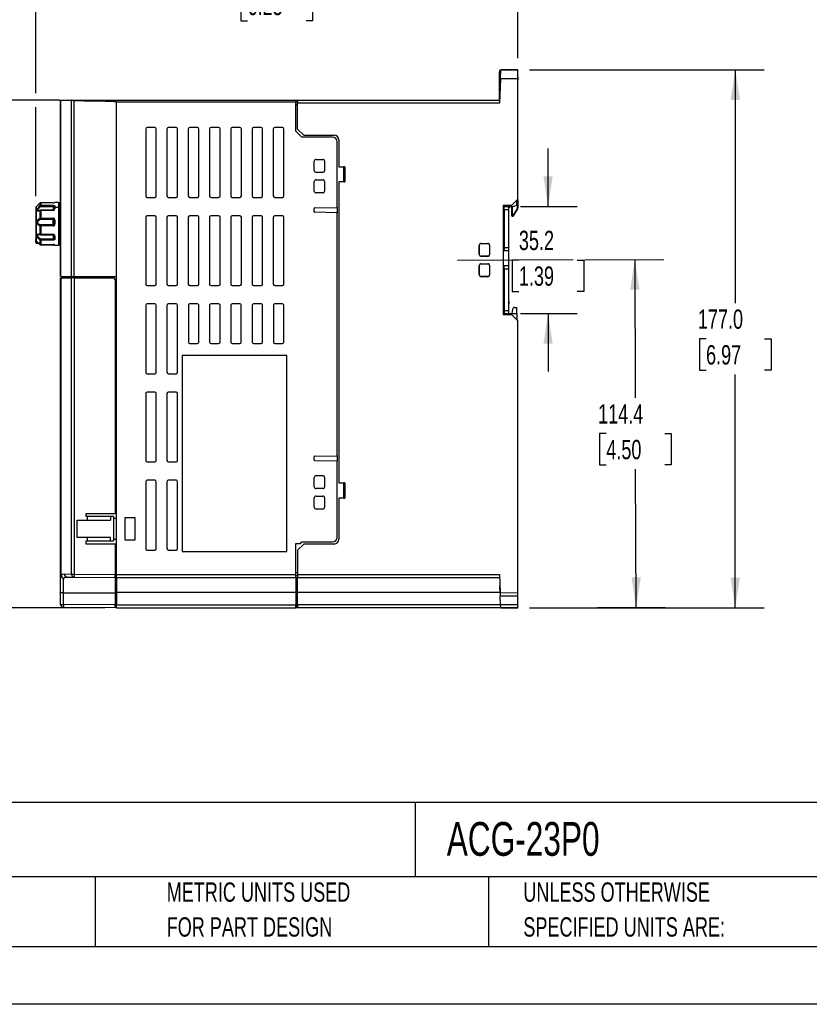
# Model space of a CAD drawing. Header units: millimetres. Extents: x 0 to 838, y 0 to 648.
# Tile 6 of 15: x 337 to 597, y 0 to 324. Entities that reach past the tile are written whole.
import ezdxf

# ---------------------------------------------------------------- set-up
doc = ezdxf.new("R2010")
doc.units = ezdxf.units.MM
doc.header["$LTSCALE"] = 3
doc.linetypes.add('CENTERX2', pattern=[20.32, 12.7, -2.54, 2.54, -2.54])
doc.layers.add('CENTER', color=40, linetype='CENTERX2')
doc.layers.add('DIMENSIONS', color=140, linetype='Continuous', lineweight=25)
doc.layers.add('TEXT', color=140, linetype='Continuous', lineweight=25)
doc.styles.add('SLDTEXTSTYLE0', font='TXT', dxfattribs={"width": 0.7})
doc.dimstyles.new('SLDDIMSTYLE1', dxfattribs={"dimtxt": 6.474023, "dimasz": 9.906, "dimexe": 0, "dimexo": 0.0625, "dimgap": 1.618506, "dimtad": 0, "dimtih": 1, "dimtoh": 1, "dimrnd": 1e-09, "dimzin": 12, "dimdsep": 46, "dimtxsty": 'SLDTEXTSTYLE0', "dimsah": 1, "dimcen": 0.09, "dimadec": 0, "dimazin": 3, "dimtfac": 1, "dimtmove": 0, "dimatfit": 0, "dimfxl": 0, "dimfrac": 2, "dimtolj": 1, "dimtzin": 12, "dimarcsym": 0})
doc.dimstyles.new('SLDDIMSTYLE3', dxfattribs={"dimtxt": 6.474023, "dimasz": 9.906, "dimexe": 0, "dimexo": 0.0625, "dimgap": 1.618506, "dimtad": 0, "dimtih": 1, "dimtoh": 1, "dimrnd": 1e-09, "dimzin": 4, "dimdsep": 46, "dimtxsty": 'SLDTEXTSTYLE0', "dimsah": 1, "dimcen": 0.09, "dimadec": 0, "dimazin": 1, "dimtfac": 1, "dimtofl": 0, "dimtmove": 0, "dimatfit": 3, "dimfxl": 0, "dimfrac": 2, "dimtolj": 1, "dimtzin": 12, "dimarcsym": 0})
doc.dimstyles.new('SLDDIMSTYLE5', dxfattribs={"dimtxt": 6.474023, "dimasz": 9.906, "dimexe": 0, "dimexo": 0.0625, "dimgap": 1.618506, "dimtad": 0, "dimtih": 1, "dimtoh": 1, "dimrnd": 1e-09, "dimzin": 12, "dimdsep": 46, "dimtxsty": 'SLDTEXTSTYLE0', "dimsah": 1, "dimcen": 0.09, "dimadec": 0, "dimazin": 3, "dimtfac": 1, "dimtofl": 0, "dimtmove": 0, "dimatfit": 3, "dimfxl": 0, "dimfrac": 2, "dimtolj": 1, "dimtzin": 12, "dimarcsym": 0})

# ---------------------------------------------------------------- blocks, each defined once
blk = doc.blocks.new('SW_NOTE_0')
at = {"layer": 'TEXT', "color": 0, "linetype": 'CENTERX2', "lineweight": 18, "char_height": 4.87765, "attachment_point": 1, "style": 'SLDTEXTSTYLE0'}
for s, insert in [('IRONHORSE ACG SERIES AC GENERAL PURPOSE DRIVE, ENCLOSED, 230 VAC, 3HP WITH 3-PHASE INPUT, 1-1/2HP WITH 1-PHASE', (0, 6.29)), ('INPUT, SVC OR V/Hz MODE, B FRAME, RS-485, MODBUS, 100KA SCCR. OPTIONAL ETHERNET/IP AND MODBUS TCP CARD AVAILABLE', (0, -3.99))]:
    blk.add_mtext(s, dxfattribs=dict(at, insert=insert))
blk = doc.blocks.new('SW_NOTE_0_2')
at = {"layer": 'TEXT', "color": 0, "linetype": 'CENTERX2', "lineweight": 18, "char_height": 6.35, "attachment_point": 1, "style": 'SLDTEXTSTYLE0'}
for s, insert in [('UNLESS OTHERWISE', (0, 8.19)), ('SPECIFIED UNITS ARE:', (0, -3.28))]:
    blk.add_mtext(s, dxfattribs=dict(at, insert=insert))
blk = doc.blocks.new('SW_NOTE_0_6')
at = {"layer": 'TEXT', "color": 0, "linetype": 'CENTERX2', "lineweight": 18, "char_height": 6.35, "attachment_point": 1, "style": 'SLDTEXTSTYLE0'}
for s, insert in [('METRIC UNITS USED', (0, 8.19)), ('FOR PART DESIGN', (0, -3.28))]:
    blk.add_mtext(s, dxfattribs=dict(at, insert=insert))
blk = doc.blocks.new('_D_12')
at = {"layer": 'DIMENSIONS'}
for p, q in [((350.29, 297.41), (312.36, 297.41)), ((321.88, 297.41), (321.88, 225.64)), ((312.27, 213.9), (310.09, 213.9)), ((310.09, 213.9), (310.09, 203.61)), ((331.5, 213.9), (333.68, 213.9)), ((333.68, 213.9), (333.68, 203.61)), ((310.09, 203.61), (312.27, 203.61)), ((321.88, 130.4), (321.88, 202.16)), ((333.68, 203.61), (331.5, 203.61)), ((365.12, 130.4), (312.36, 130.4))]:
    blk.add_line(p, q, dxfattribs=at)
for points in [[(321.88, 297.41), (320.36, 287.5), (323.41, 287.5)], [(321.88, 130.4), (323.41, 140.31), (320.36, 140.31)]]:
    blk.add_solid(points, dxfattribs=at)
at = {"layer": 'DIMENSIONS', "char_height": 6.35, "attachment_point": 1, "style": 'SLDTEXTSTYLE0'}
for s, insert in [('167.0', (309.57, 223.54)), ('6.58', (312.27, 211.8))]:
    blk.add_mtext(s, dxfattribs=dict(at, insert=insert))
blk = doc.blocks.new('_D_13')
at = {"layer": 'DIMENSIONS'}
for p, q in [((504.84, 307.4), (582.11, 307.4)), ((572.58, 307.4), (572.58, 230.64)), ((562.96, 218.9), (560.79, 218.9)), ((560.79, 218.9), (560.79, 208.61)), ((582.2, 218.9), (584.37, 218.9)), ((584.37, 218.9), (584.37, 208.61)), ((560.79, 208.61), (562.96, 208.61)), ((584.37, 208.61), (582.2, 208.61)), ((572.58, 130.4), (572.58, 207.16)), ((504.84, 130.4), (582.11, 130.4))]:
    blk.add_line(p, q, dxfattribs=at)
for points in [[(572.58, 307.4), (571.06, 297.49), (574.11, 297.49)], [(572.58, 130.4), (574.11, 140.31), (571.06, 140.31)]]:
    blk.add_solid(points, dxfattribs=at)
at = {"layer": 'DIMENSIONS', "char_height": 6.35, "attachment_point": 1, "style": 'SLDTEXTSTYLE0'}
for s, insert in [('177.0', (560.27, 228.54)), ('6.97', (562.96, 216.8))]:
    blk.add_mtext(s, dxfattribs=dict(at, insert=insert))
blk = doc.blocks.new('_D_14')
at = {"layer": 'DIMENSIONS'}
for p, q in [((523.09, 244.85), (549.02, 244.97)), ((539.49, 244.93), (539.69, 199.49)), ((530.13, 187.75), (527.95, 187.75)), ((527.95, 187.75), (527.95, 177.46)), ((549.36, 187.75), (551.54, 187.75)), ((551.54, 187.75), (551.54, 177.46)), ((527.95, 177.46), (530.13, 177.46)), ((539.99, 130.57), (539.8, 176.01)), ((551.54, 177.46), (549.36, 177.46)), ((504.84, 130.42), (549.52, 130.61))]:
    blk.add_line(p, q, dxfattribs=at)
for points in [[(539.49, 244.93), (538.01, 235.01), (541.06, 235.03)], [(539.99, 130.57), (541.48, 140.48), (538.43, 140.47)]]:
    blk.add_solid(points, dxfattribs=at)
at = {"layer": 'DIMENSIONS', "char_height": 6.35, "attachment_point": 1, "style": 'SLDTEXTSTYLE0'}
for s, insert in [('114.4', (527.43, 197.38)), ('4.50', (530.13, 185.64))]:
    blk.add_mtext(s, dxfattribs=dict(at, insert=insert))
blk = doc.blocks.new('_D_15')
at = {"layer": 'DIMENSIONS'}
for p, q in [((510.98, 262.4), (510.98, 281.45)), ((501.84, 262.4), (520.5, 262.4)), ((501.36, 244.8), (499.18, 244.8)), ((499.18, 244.8), (499.18, 234.51)), ((520.59, 244.8), (522.77, 244.8)), ((522.77, 244.8), (522.77, 234.51)), ((499.18, 234.51), (501.36, 234.51)), ((522.77, 234.51), (520.59, 234.51)), ((501.84, 227.2), (520.5, 227.2)), ((510.98, 227.2), (510.98, 208.15))]:
    blk.add_line(p, q, dxfattribs=at)
for points in [[(510.98, 262.4), (512.5, 272.31), (509.45, 272.31)], [(510.98, 227.2), (509.45, 217.29), (512.5, 217.29)]]:
    blk.add_solid(points, dxfattribs=at)
at = {"layer": 'DIMENSIONS', "char_height": 6.35, "attachment_point": 1, "style": 'SLDTEXTSTYLE0'}
for s, insert in [('35.2', (501.36, 254.44)), ('1.39', (501.36, 242.7))]:
    blk.add_mtext(s, dxfattribs=dict(at, insert=insert))
blk = doc.blocks.new('_D_16')
at = {"layer": 'DIMENSIONS'}
for p, q in [((342.33, 299.69), (342.33, 343.35)), ((501.03, 311.21), (501.03, 343.35)), ((342.33, 333.82), (403.29, 333.82)), ((412.06, 333.82), (409.88, 333.82)), ((409.88, 333.82), (409.88, 323.53)), ((431.3, 333.82), (433.47, 333.82)), ((433.47, 333.82), (433.47, 323.53)), ((501.03, 333.82), (440.07, 333.82)), ((409.88, 323.53), (412.06, 323.53)), ((433.47, 323.53), (431.3, 323.53)), ((342.33, 265.8), (342.33, 295.12))]:
    blk.add_line(p, q, dxfattribs=at)
for points in [[(342.33, 333.82), (352.23, 332.3), (352.23, 335.35)], [(501.03, 333.82), (491.12, 335.35), (491.12, 332.3)]]:
    blk.add_solid(points, dxfattribs=at)
at = {"layer": 'DIMENSIONS', "char_height": 6.35, "attachment_point": 1, "style": 'SLDTEXTSTYLE0'}
for s, insert in [('158.7', (409.36, 343.46)), ('6.25', (412.06, 331.72))]:
    blk.add_mtext(s, dxfattribs=dict(at, insert=insert))

msp = doc.modelspace()

# ---------------------------------------------------------------- linework, layer by layer
for p, q in [((495.37, 307.213), (495.027, 307.201)), ((495.027, 306.702), (495.352, 306.713)), ((495.027, 297.4), (495.027, 306.702)), ((495.271, 304.4), (495.376, 307.4)), ((501.027, 307.4), (495.376, 307.4)), ((495.376, 307.4), (500.726, 307.4)), ((500.726, 307.4), (501.027, 307.4)), ((501.027, 304.4), (501.027, 307.4)), ((501.027, 304.991), (501.027, 304.076)), ((495.271, 304.4), (494.992, 296.4)), ((501.027, 304.4), (495.271, 304.4)), ((501.027, 264.8), (501.027, 304.4)), ((350.527, 239.411), (350.527, 297.405)), ((350.623, 239.411), (350.623, 297.405)), ((350.623, 297.405), (354.1, 297.405)), ((354.144, 297.402), (354.1, 297.405)), ((354.1, 297.405), (427.927, 297.405)), ((354.144, 239.411), (354.144, 297.402)), ((354.968, 239.411), (354.968, 297.144)), ((368.927, 239.411), (368.927, 296.77)), ((427.927, 296.77), (368.927, 296.77)), ((427.927, 297.405), (427.927, 296.77)), ((427.927, 297.362), (428.527, 297.362)), ((427.927, 287.2), (427.927, 296.77)), ((428.527, 296.767), (427.927, 296.767)), ((428.527, 295.9), (427.927, 295.9)), ((428.527, 297.4), (428.527, 296.4)), ((428.527, 297.4), (495.027, 297.4)), ((428.527, 287.9), (428.527, 296.4)), ((494.992, 296.4), (428.527, 296.4)), ((381.527, 288.4), (379.027, 288.4)), ((388.527, 288.4), (386.027, 288.4)), ((395.527, 288.4), (393.027, 288.4)), ((402.527, 288.4), (400.027, 288.4)), ((409.527, 288.4), (407.027, 288.4)), ((416.527, 288.4), (414.027, 288.4)), ((423.527, 288.4), (421.027, 288.4)), ((378.527, 287.9), (378.527, 265.9)), ((382.027, 265.9), (382.027, 287.9)), ((385.527, 287.9), (385.527, 265.9)), ((389.027, 265.9), (389.027, 287.9)), ((392.527, 287.9), (392.527, 265.9)), ((396.027, 265.9), (396.027, 287.9)), ((399.527, 287.9), (399.527, 265.9)), ((403.027, 265.9), (403.027, 287.9)), ((406.527, 287.9), (406.527, 265.9)), ((410.027, 265.9), (410.027, 287.9)), ((413.527, 287.9), (413.527, 265.9)), ((417.027, 265.9), (417.027, 287.9)), ((420.527, 287.9), (420.527, 265.9)), ((424.027, 265.9), (424.027, 287.9)), ((429.927, 285.2), (427.927, 287.2)), ((428.527, 287.9), (430.527, 285.9)), ((428.721, 287.7), (428.721, 287.707)), ((428.727, 287.7), (428.721, 287.7)), ((440.027, 285.2), (429.927, 285.2)), ((430.527, 285.9), (440.527, 285.9)), ((441.527, 262.131), (441.527, 283.708)), ((442.127, 284.3), (442.127, 275.5)), ((434.028, 274.2), (434.028, 277.3)), ((434.614, 277.887), (436.814, 277.886)), ((437.4, 277.3), (437.4, 274.2)), ((442.127, 275.5), (444.127, 275.5)), ((442.127, 275.492), (442.127, 275.5)), ((442.127, 275.492), (443.727, 275.492)), ((444.127, 275.5), (443.727, 275.492)), ((443.727, 270.509), (443.727, 275.492)), ((444.127, 275.5), (444.127, 270.5)), ((436.814, 273.615), (434.614, 273.614)), ((434.028, 267.5), (434.028, 270.6)), ((434.614, 271.187), (436.814, 271.186)), ((437.4, 270.6), (437.4, 267.5)), ((442.127, 270.509), (442.127, 270.5)), ((443.727, 270.509), (442.127, 270.509)), ((442.127, 270.5), (442.127, 171.5)), ((444.127, 270.5), (442.127, 270.5)), ((443.727, 270.509), (444.127, 270.5)), ((436.814, 266.915), (434.614, 266.914)), ((342.877, 262.751), (342.473, 262.347)), ((342.473, 262.347), (342.473, 251.054)), ((344.034, 263.667), (344.034, 262.799)), ((348.027, 263.667), (344.034, 263.667)), ((344.034, 262.799), (348.027, 262.799)), ((344.034, 262.799), (344.034, 262.428)), ((344.034, 262.428), (348.027, 262.428)), ((348.062, 263.667), (348.027, 263.669)), ((348.027, 262.799), (348.027, 262.428)), ((348.027, 262.428), (348.027, 261.253)), ((349.827, 263.7), (348.627, 263.7)), ((348.627, 262.455), (348.627, 262.063)), ((349.827, 263.7), (349.827, 262.063)), ((350.327, 263.6), (349.827, 263.6)), ((350.327, 249.8), (350.327, 263.6)), ((379.027, 265.4), (381.527, 265.4)), ((386.027, 265.4), (388.527, 265.4)), ((393.027, 265.4), (395.527, 265.4)), ((400.027, 265.4), (402.527, 265.4)), ((407.027, 265.4), (409.527, 265.4)), ((414.027, 265.4), (416.527, 265.4)), ((421.027, 265.4), (423.527, 265.4)), ((496.327, 262.8), (499.027, 262.8)), ((496.327, 226.8), (496.327, 262.8)), ((496.527, 262.4), (498.027, 262.4)), ((496.527, 261.4), (496.527, 262.4)), ((498.027, 261.4), (498.027, 262.4)), ((499.727, 262.383), (498.027, 262.353)), ((498.485, 262.259), (498.589, 262.363)), ((499.027, 262.8), (501.027, 264.8)), ((499.027, 259.4), (499.027, 262.371)), ((499.227, 259.4), (499.227, 262.374)), ((500.727, 262.9), (499.727, 262.383)), ((500.727, 262.9), (500.727, 264.5)), ((500.827, 263.4), (500.727, 263.4)), ((500.727, 263.2), (500.827, 263.2)), ((500.727, 263), (500.827, 263)), ((500.827, 264.6), (500.827, 263.4)), ((500.827, 263.4), (501.027, 263.4)), ((500.827, 263.2), (500.827, 263.4)), ((500.827, 263.2), (500.827, 263)), ((501.027, 263), (500.827, 263)), ((500.827, 263), (500.827, 261.977)), ((501.027, 264.712), (501.027, 263.4)), ((501.027, 263.4), (501.027, 263)), ((501.027, 263), (501.027, 261.977)), ((342.327, 261.967), (342.327, 260.752)), ((342.327, 260.752), (342.327, 259.901)), ((343.771, 261.198), (343.31, 261.063)), ((348.027, 261.253), (344.034, 261.253)), ((344.034, 261.183), (344.034, 261.252)), ((348.027, 261.183), (344.034, 261.183)), ((344.034, 261.183), (344.034, 261.144)), ((344.034, 261.144), (344.034, 258.583)), ((348.027, 261.144), (344.034, 261.144)), ((348.027, 261.252), (348.027, 261.183)), ((348.027, 261.144), (348.027, 261.183)), ((348.327, 262.208), (348.327, 261.828)), ((348.327, 261.828), (348.327, 261.414)), ((348.349, 261.491), (348.327, 261.414)), ((348.33, 262.3), (348.348, 262.298)), ((349.827, 262.063), (348.627, 262.063)), ((349.827, 262.063), (349.827, 249.7)), ((381.527, 259.4), (379.027, 259.4)), ((388.527, 259.4), (386.027, 259.4)), ((395.527, 259.4), (393.027, 259.4)), ((402.527, 259.4), (400.027, 259.4)), ((409.527, 259.4), (407.027, 259.4)), ((416.527, 259.4), (414.027, 259.4)), ((423.527, 259.4), (421.027, 259.4)), ((434.027, 260.697), (434.027, 261.804)), ((434.223, 262.004), (441.527, 262.131)), ((441.527, 260.37), (434.223, 260.497)), ((441.527, 262.131), (441.527, 260.37)), ((441.527, 180.431), (441.527, 260.37)), ((496.527, 261.4), (498.027, 261.4)), ((496.527, 261.4), (496.527, 248.9)), ((498.027, 248.9), (498.027, 261.4)), ((498.227, 262.2), (498.344, 262.2)), ((499.027, 259.4), (499.227, 259.4)), ((499.414, 259.4), (499.227, 259.4)), ((499.414, 259.2), (499.227, 259.2)), ((500.713, 261.566), (499.414, 259.4)), ((499.414, 259.4), (499.585, 259.298)), ((499.414, 259.2), (499.414, 259.4)), ((499.585, 259.298), (500.884, 261.463)), ((500.884, 261.463), (500.713, 261.566)), ((500.827, 261.977), (501.027, 261.977)), ((344.034, 258.583), (348.027, 258.583)), ((344.034, 258.583), (344.034, 258.227)), ((344.034, 258.227), (348.027, 258.227)), ((344.034, 256.277), (344.034, 256.339)), ((348.027, 256.339), (344.034, 256.339)), ((344.034, 256.277), (344.034, 256.018)), ((348.027, 256.277), (344.034, 256.277)), ((344.034, 256.018), (344.034, 253.264)), ((348.027, 256.018), (344.034, 256.018)), ((348.027, 258.583), (348.027, 258.227)), ((348.027, 256.339), (348.027, 256.277)), ((348.027, 256.018), (348.027, 256.277)), ((348.305, 258.029), (348.348, 257.914)), ((348.347, 256.669), (348.305, 256.536)), ((348.327, 257.898), (348.327, 256.666)), ((350.327, 257.555), (350.527, 257.556)), ((350.327, 257.12), (350.527, 257.12)), ((378.527, 258.9), (378.527, 236.9)), ((382.027, 236.9), (382.027, 258.9)), ((385.527, 258.9), (385.527, 236.9)), ((389.027, 236.9), (389.027, 258.9)), ((392.527, 258.9), (392.527, 236.9)), ((396.027, 236.9), (396.027, 258.9)), ((399.527, 258.9), (399.527, 236.9)), ((403.027, 236.9), (403.027, 258.9)), ((406.527, 258.9), (406.527, 236.9)), ((410.027, 236.9), (410.027, 258.9)), ((413.527, 258.9), (413.527, 236.9)), ((417.027, 236.9), (417.027, 258.9)), ((420.527, 258.9), (420.527, 236.9)), ((424.027, 236.9), (424.027, 258.9)), ((343.509, 253.201), (343.777, 253.156)), ((343.518, 253.167), (343.631, 253.161)), ((344.034, 253.264), (348.027, 253.264)), ((344.034, 253.264), (344.034, 253.112)), ((344.034, 253.111), (348.027, 253.111)), ((348.027, 253.264), (348.027, 253.121)), ((348.326, 252.915), (348.343, 252.915)), ((348.327, 252.886), (348.327, 252.897)), ((348.349, 252.823), (348.327, 252.886)), ((348.327, 252.886), (348.327, 251.939)), ((348.627, 252.715), (348.627, 252.201)), ((350.525, 254.558), (350.327, 254.557)), ((350.327, 253.846), (350.525, 253.848)), ((350.527, 253.146), (350.327, 253.144)), ((350.527, 252.968), (350.327, 252.966)), ((350.327, 252.902), (350.527, 252.9)), ((350.525, 253.848), (350.525, 254.558)), ((342.327, 250.936), (342.327, 251.589)), ((342.327, 250.678), (342.327, 250.936)), ((342.473, 251.054), (342.878, 250.65)), ((342.627, 250.9), (342.627, 250.752)), ((342.776, 250.752), (342.627, 250.752)), ((342.627, 250.752), (342.627, 250.338)), ((342.627, 250.338), (343.202, 250.338)), ((348.027, 251.68), (344.034, 251.68)), ((344.034, 251.68), (344.034, 251.292)), ((344.034, 251.292), (344.034, 249.958)), ((348.027, 251.292), (344.034, 251.292)), ((344.034, 249.962), (344.034, 249.746)), ((344.034, 249.958), (348.027, 249.958)), ((344.034, 249.958), (344.034, 249.947)), ((344.034, 249.947), (348.027, 249.947)), ((344.034, 249.746), (344.034, 249.734)), ((348.027, 249.734), (344.034, 249.734)), ((348.027, 251.292), (348.027, 251.68)), ((348.027, 249.734), (348.027, 249.962)), ((348.027, 249.958), (348.027, 249.947)), ((348.348, 251.863), (348.306, 251.831)), ((348.627, 249.7), (349.827, 249.7)), ((349.827, 249.8), (350.327, 249.8)), ((488.324, 246.601), (488.324, 249.7)), ((488.364, 249.7), (488.324, 249.7)), ((488.364, 246.601), (488.364, 249.7)), ((488.914, 250.29), (491.113, 250.29)), ((488.919, 250.255), (488.914, 250.29)), ((488.919, 250.255), (491.119, 250.255)), ((491.113, 250.29), (491.119, 250.255)), ((491.673, 249.7), (491.702, 249.7)), ((491.673, 249.7), (491.673, 246.601)), ((491.702, 249.7), (491.702, 246.601)), ((488.364, 246.601), (488.324, 246.601)), ((491.702, 246.601), (491.673, 246.601)), ((496.527, 247.9), (496.327, 247.9)), ((496.527, 248.9), (498.027, 248.9)), ((496.527, 248.9), (496.527, 247.9)), ((496.527, 247.9), (498.027, 247.9)), ((498.027, 247.9), (498.027, 248.9)), ((498.027, 242.9), (498.027, 247.9)), ((488.324, 239.901), (488.324, 243)), ((488.324, 243), (488.364, 243)), ((488.364, 239.901), (488.364, 243)), ((488.914, 246.011), (488.919, 246.046)), ((491.113, 246.011), (488.914, 246.011)), ((488.914, 243.59), (491.113, 243.59)), ((488.919, 243.555), (488.914, 243.59)), ((491.119, 246.046), (488.919, 246.046)), ((488.919, 243.555), (491.119, 243.555)), ((491.119, 246.046), (491.113, 246.011)), ((491.113, 243.59), (491.119, 243.555)), ((491.673, 243), (491.702, 243)), ((491.673, 243), (491.673, 239.901)), ((491.702, 243), (491.702, 239.901)), ((496.327, 242.9), (496.527, 242.9)), ((496.527, 241.9), (496.527, 242.9)), ((498.027, 242.9), (496.527, 242.9)), ((498.027, 241.9), (498.027, 242.9)), ((488.364, 239.901), (488.324, 239.901)), ((491.702, 239.901), (491.673, 239.901)), ((496.527, 241.9), (498.027, 241.9)), ((496.527, 241.9), (496.527, 228.2)), ((498.027, 228.2), (498.027, 241.9)), ((350.527, 141.136), (350.527, 238.9)), ((350.623, 239.411), (354.144, 239.411)), ((350.623, 238.9), (350.623, 141.136)), ((350.623, 238.9), (354.144, 238.9)), ((351.027, 239.39), (351.027, 238.9)), ((351.027, 239.39), (351.075, 239.39)), ((351.075, 239.39), (353.027, 239.393)), ((351.075, 238.9), (351.075, 239.39)), ((353.027, 239.411), (353.027, 238.9)), ((353.508, 239.394), (354.642, 239.396)), ((353.508, 239.394), (353.508, 238.9)), ((354.144, 239.411), (354.968, 239.411)), ((354.144, 141.522), (354.144, 238.9)), ((354.968, 238.9), (354.144, 238.9)), ((354.642, 239.396), (355.058, 239.397)), ((354.642, 239.396), (354.642, 238.9)), ((354.968, 239.411), (368.927, 239.411)), ((354.968, 238.9), (354.968, 141.522)), ((354.968, 238.9), (367.927, 238.9)), ((355.058, 239.397), (357.227, 239.4)), ((355.058, 238.9), (355.058, 239.397)), ((357.227, 239.4), (368.927, 239.298)), ((368.427, 238.4), (368.427, 161.4)), ((368.927, 141.4), (368.927, 239.411)), ((488.914, 239.311), (488.919, 239.346)), ((491.113, 239.311), (488.914, 239.311)), ((491.119, 239.346), (488.919, 239.346)), ((491.119, 239.346), (491.113, 239.311)), ((379.027, 236.4), (381.527, 236.4)), ((386.027, 236.4), (388.527, 236.4)), ((393.027, 236.4), (395.527, 236.4)), ((400.027, 236.4), (402.527, 236.4)), ((407.027, 236.4), (409.527, 236.4)), ((414.027, 236.4), (416.527, 236.4)), ((421.027, 236.4), (423.527, 236.4)), ((350.527, 230.01), (350.527, 230.867)), ((381.527, 230.4), (379.027, 230.4)), ((388.527, 230.4), (386.027, 230.4)), ((392.562, 230.084), (392.562, 217.717)), ((395.527, 230.4), (393.027, 230.4)), ((395.992, 217.717), (395.992, 230.084)), ((399.562, 230.084), (399.562, 217.717)), ((402.527, 230.4), (400.027, 230.4)), ((402.992, 217.717), (402.992, 230.084)), ((406.562, 230.084), (406.562, 217.717)), ((409.527, 230.4), (407.027, 230.4)), ((409.992, 217.717), (409.992, 230.084)), ((413.562, 230.084), (413.562, 217.717)), ((416.527, 230.4), (414.027, 230.4)), ((416.992, 217.717), (416.992, 230.084)), ((420.562, 230.084), (420.562, 217.717)), ((423.527, 230.4), (421.027, 230.4)), ((423.992, 217.717), (423.992, 230.084)), ((378.527, 229.9), (378.527, 207.9)), ((382.027, 207.9), (382.027, 229.9)), ((385.527, 229.9), (385.527, 207.9)), ((389.027, 207.9), (389.027, 229.9)), ((499.027, 226.8), (496.327, 226.8)), ((496.527, 228.2), (498.027, 228.2)), ((496.527, 228.2), (496.527, 227.2)), ((496.527, 227.2), (498.027, 227.2)), ((498.027, 227.2), (498.027, 228.2)), ((498.027, 227.2), (498.027, 227.124)), ((500.727, 227.1), (498.027, 227.124)), ((499.225, 228.519), (499.027, 227.2)), ((499.027, 227.115), (499.027, 227.2)), ((501.027, 224.8), (499.027, 226.8)), ((500.016, 229.2), (500.727, 229.2)), ((500.727, 227.1), (500.727, 229.2)), ((500.727, 227.1), (500.727, 225.1)), ((501.027, 135.4), (501.027, 224.8)), ((393.027, 217.4), (395.527, 217.4)), ((400.027, 217.4), (402.527, 217.4)), ((407.027, 217.4), (409.527, 217.4)), ((414.027, 217.4), (416.527, 217.4)), ((421.027, 217.4), (423.527, 217.4)), ((390.527, 213.4), (390.527, 148.9)), ((425.027, 213.4), (390.527, 213.4)), ((425.027, 148.9), (425.027, 213.4)), ((379.027, 207.4), (381.527, 207.4)), ((386.027, 207.4), (388.527, 207.4)), ((378.527, 200.9), (378.527, 178.9)), ((381.527, 201.4), (379.027, 201.4)), ((382.027, 178.9), (382.027, 200.9)), ((385.527, 200.9), (385.527, 178.9)), ((388.527, 201.4), (386.027, 201.4)), ((389.027, 178.9), (389.027, 200.9)), ((379.027, 178.4), (381.527, 178.4)), ((386.027, 178.4), (388.527, 178.4)), ((434.027, 178.997), (434.027, 180.104)), ((434.223, 180.304), (441.527, 180.431)), ((441.527, 178.67), (434.223, 178.797)), ((441.527, 180.431), (441.527, 178.67)), ((441.527, 153.593), (441.527, 178.67)), ((378.527, 171.9), (378.527, 149.9)), ((381.527, 172.4), (379.027, 172.4)), ((382.027, 149.9), (382.027, 171.9)), ((385.527, 171.9), (385.527, 149.9)), ((388.527, 172.4), (386.027, 172.4)), ((389.027, 149.9), (389.027, 171.9)), ((434.028, 170.2), (434.028, 173.3)), ((434.614, 173.887), (436.814, 173.886)), ((437.4, 173.3), (437.4, 170.2)), ((436.814, 169.615), (434.614, 169.614)), ((442.127, 171.5), (444.127, 171.5)), ((442.127, 171.492), (442.127, 171.5)), ((442.127, 171.492), (443.727, 171.492)), ((444.127, 171.5), (443.727, 171.492)), ((443.727, 166.509), (443.727, 171.492)), ((444.127, 171.5), (444.127, 166.5)), ((434.028, 163.5), (434.028, 166.6)), ((434.614, 167.187), (436.814, 167.186)), ((437.4, 166.6), (437.4, 163.5)), ((442.127, 166.509), (442.127, 166.5)), ((443.727, 166.509), (442.127, 166.509)), ((442.127, 166.5), (442.127, 153)), ((444.127, 166.5), (442.127, 166.5)), ((443.727, 166.509), (444.127, 166.5)), ((436.814, 162.915), (434.614, 162.914)), ((355.927, 159.2), (359.371, 159.2)), ((355.927, 153.6), (355.927, 159.2)), ((358.927, 161.4), (368.427, 161.4)), ((358.927, 160.4), (358.927, 161.4)), ((359.371, 160.4), (358.927, 160.4)), ((359.371, 159.2), (359.371, 160.4)), ((366.927, 160.4), (359.371, 160.4)), ((359.371, 159.2), (366.927, 159.2)), ((366.927, 160.4), (366.927, 159.2)), ((367.927, 160.4), (366.927, 160.4)), ((367.927, 160.4), (367.927, 152.4)), ((367.927, 159.918), (368.927, 159.909)), ((368.927, 161.4), (368.427, 161.4)), ((371.727, 160.1), (374.927, 160.1)), ((371.727, 152.7), (371.727, 160.1)), ((374.927, 160.1), (374.927, 152.7)), ((350.525, 156.702), (350.527, 156.7)), ((359.371, 153.6), (355.927, 153.6)), ((358.927, 152.4), (359.371, 152.4)), ((358.927, 151.4), (358.927, 152.4)), ((359.371, 152.4), (359.371, 153.6)), ((366.927, 153.6), (359.371, 153.6)), ((359.371, 152.4), (366.927, 152.4)), ((366.927, 152.4), (366.927, 153.6)), ((366.927, 152.4), (367.927, 152.4)), ((368.927, 152.892), (367.927, 152.883)), ((374.927, 152.7), (371.727, 152.7)), ((368.427, 151.4), (358.927, 151.4)), ((368.427, 151.4), (368.427, 141.405)), ((368.927, 151.4), (368.427, 151.4)), ((379.027, 149.4), (381.527, 149.4)), ((386.027, 149.4), (388.527, 149.4)), ((427.927, 151.6), (429.427, 151.6)), ((427.927, 141.4), (427.927, 151.6)), ((430.527, 151.4), (428.527, 149.4)), ((428.527, 149.4), (428.527, 141.4)), ((428.721, 149.6), (428.727, 149.6)), ((428.721, 149.594), (428.721, 149.6)), ((429.427, 151.6), (429.927, 152.1)), ((429.927, 152.1), (440.027, 152.1)), ((440.527, 151.4), (430.527, 151.4)), ((390.527, 148.9), (425.027, 148.9)), ((350.527, 141.136), (350.623, 141.136)), ((350.527, 135.4), (350.527, 141.136)), ((351.771, 141.543), (354.144, 141.522)), ((352.496, 140.521), (352.643, 140.543)), ((352.643, 140.543), (352.499, 140.521)), ((352.643, 140.543), (354.968, 140.522)), ((354.144, 141.522), (354.968, 141.522)), ((354.968, 141.522), (368.427, 141.405)), ((354.968, 140.522), (368.427, 140.405)), ((368.927, 141.4), (368.427, 141.4)), ((368.427, 140.9), (368.927, 140.9)), ((368.427, 140.405), (368.427, 135.4)), ((368.927, 141.4), (427.927, 141.4)), ((368.927, 140.4), (368.927, 141.4)), ((368.927, 140.4), (427.927, 140.4)), ((368.927, 140.4), (368.927, 135.575)), ((428.527, 141.9), (427.927, 141.9)), ((427.927, 140.4), (427.927, 141.4)), ((427.927, 141.034), (428.527, 141.034)), ((427.927, 140.439), (428.527, 140.439)), ((427.927, 140.4), (427.927, 135.575)), ((428.527, 141.4), (494.992, 141.401)), ((428.527, 141.4), (428.527, 140.4)), ((428.527, 140.4), (495.027, 140.4)), ((428.527, 135.575), (428.527, 140.4)), ((494.992, 141.401), (495.201, 135.401)), ((495.201, 135.4), (495.123, 137.652)), ((351.518, 135.4), (350.527, 135.4)), ((350.527, 131.552), (350.527, 135.4)), ((351.518, 135.4), (368.427, 135.4)), ((351.518, 131.552), (351.518, 135.4)), ((368.927, 135.4), (368.427, 135.4)), ((368.427, 135.4), (368.427, 131.405)), ((368.927, 135.575), (427.927, 135.575)), ((368.927, 135.575), (368.927, 131.366)), ((428.527, 135.592), (427.927, 135.592)), ((427.927, 135.575), (427.927, 131.366)), ((428.527, 135.575), (495.195, 135.575)), ((428.527, 131.366), (428.527, 135.575)), ((495.201, 135.401), (501.027, 135.4)), ((495.201, 135.4), (495.201, 135.4)), ((495.341, 131.401), (495.236, 134.401)), ((495.236, 134.4), (501.027, 134.4)), ((501.027, 134.4), (501.027, 135.4)), ((501.027, 131.4), (501.027, 134.4)), ((350.527, 131.552), (351.518, 131.552)), ((368.427, 131.405), (351.518, 131.552)), ((368.427, 130.405), (351.518, 130.552)), ((368.927, 131.4), (368.427, 131.4)), ((368.427, 130.9), (368.927, 130.9)), ((368.927, 131.366), (427.927, 131.366)), ((368.927, 130.4), (368.927, 131.366)), ((368.927, 130.4), (427.927, 130.4)), ((428.527, 131.866), (427.927, 131.866)), ((427.927, 130.4), (427.927, 131.366)), ((428.527, 131.025), (427.927, 131.025)), ((428.527, 130.599), (427.927, 130.599)), ((428.527, 130.4), (427.927, 130.4)), ((495.342, 131.366), (428.527, 131.366)), ((428.527, 131.366), (428.527, 130.4)), ((495.376, 130.4), (428.527, 130.4)), ((501.027, 131.4), (495.341, 131.401)), ((495.376, 130.4), (495.341, 131.401)), ((495.376, 130.4), (501.027, 130.4)), ((500.022, 130.4), (495.376, 130.4)), ((501.027, 130.4), (500.022, 130.4))]:
    msp.add_line(p, q)
at = {"color": 7, "linetype": 'Continuous'}
msp.add_line((838.207, 0.008), (0.007, 0.008), dxfattribs=at)
at = {"flags": 128}
for points in [[(354.968, 297.144), (354.725, 297.185), (354.42, 297.304), (354.209, 297.386), (354.144, 297.402)], [(343.276, 261.064), (343.04, 261.128), (342.977, 261.194), (342.952, 261.295), (342.976, 261.42), (343.047, 261.564), (343.265, 261.839), (343.551, 262.111), (343.892, 262.385)], [(343.706, 263.527), (343.703, 263.529), (343.68, 263.522)], [(343.68, 263.522), (343.68, 263.479), (343.68, 263.416), (343.68, 263.336), (343.68, 263.237), (343.68, 263.12), (343.68, 262.986), (343.68, 262.835), (343.68, 262.666)], [(343.892, 262.385), (343.957, 262.417), (344.034, 262.428)], [(348.027, 262.799), (348.25, 262.776), (348.354, 262.748), (348.443, 262.709), (348.579, 262.599), (348.627, 262.455)], [(348.027, 262.428), (348.094, 262.424), (348.153, 262.412), (348.243, 262.372), (348.281, 262.34), (348.306, 262.304), (348.327, 262.208)], [(342.327, 259.901), (342.327, 258.542), (342.327, 258.048), (342.327, 257.541), (342.327, 257.026), (342.327, 256.059), (342.327, 255.115), (342.327, 254.166), (342.327, 253.298), (342.327, 252.563), (342.327, 252.002), (342.327, 251.604), (342.327, 251.55), (342.327, 251.505), (342.327, 251.469), (342.327, 251.441), (342.327, 251.44), (342.327, 251.429), (342.327, 251.423)], [(343.68, 261.058), (343.232, 260.913), (342.944, 260.931), (342.788, 261.046), (342.739, 261.229)], [(343.757, 261.189), (343.751, 261.188), (343.703, 261.135), (343.68, 261.058)], [(343.68, 261.058), (343.68, 260.776), (343.68, 260.482), (343.68, 260.179), (343.68, 259.865), (343.68, 259.543), (343.68, 259.213), (343.68, 258.876), (343.68, 258.534)], [(348.347, 261.493), (348.345, 261.42), (348.323, 261.379), (348.286, 261.34), (348.236, 261.305), (348.174, 261.277), (348.104, 261.259), (348.027, 261.252)], [(348.627, 261.625), (348.512, 261.609), (348.415, 261.563), (348.35, 261.495), (348.349, 261.491)], [(348.627, 262.063), (348.627, 262.01), (348.627, 261.957), (348.627, 261.904), (348.627, 261.849), (348.627, 261.794), (348.627, 261.738), (348.627, 261.682), (348.627, 261.625)], [(350.327, 259.292), (350.337, 259.32), (350.344, 259.328), (350.391, 259.356), (350.422, 259.366), (350.456, 259.373), (350.491, 259.377), (350.527, 259.379)], [(499.227, 259.2), (499.227, 259.204), (499.227, 259.216), (499.227, 259.234), (499.227, 259.259), (499.227, 259.289), (499.227, 259.324), (499.227, 259.361), (499.227, 259.4)], [(500.827, 261.977), (500.798, 261.764), (500.713, 261.566)], [(343.68, 256.042), (343.226, 256.272), (342.939, 256.575), (342.786, 256.894), (342.739, 257.217), (342.787, 257.546), (342.939, 257.886), (343.228, 258.233), (343.68, 258.534)], [(343.892, 256.35), (343.281, 256.627), (343.049, 256.884), (342.975, 257.051), (342.951, 257.223), (342.975, 257.398), (343.049, 257.573), (343.281, 257.857), (343.892, 258.208)], [(343.68, 256.042), (343.68, 255.686), (343.68, 255.333), (343.68, 254.984), (343.68, 254.64), (343.68, 254.301), (343.68, 253.968), (343.68, 253.644), (343.68, 253.327)], [(343.892, 258.208), (343.957, 258.222), (344.034, 258.227)], [(344.034, 256.339), (343.957, 256.341), (343.892, 256.35)], [(348.027, 257.222), (348.027, 257.378), (348.027, 257.532), (348.027, 257.681), (348.027, 257.821), (348.027, 257.948), (348.027, 258.06), (348.027, 258.154), (348.027, 258.227)], [(348.027, 256.339), (348.027, 256.387), (348.027, 256.457), (348.027, 256.548), (348.027, 256.658), (348.027, 256.783), (348.027, 256.922), (348.027, 257.069), (348.027, 257.222)], [(348.627, 257.951), (348.627, 257.792), (348.627, 257.632), (348.627, 257.471), (348.627, 257.311), (348.627, 257.149), (348.627, 256.988), (348.627, 256.826), (348.627, 256.665)], [(343.68, 251.411), (343.226, 251.882), (342.938, 252.291), (342.786, 252.626), (342.739, 252.901), (342.787, 253.127), (342.94, 253.299), (343.228, 253.39), (343.68, 253.327)], [(343.892, 251.719), (343.281, 252.234), (343.049, 252.539), (342.975, 252.701), (342.951, 252.844), (342.975, 252.967), (343.049, 253.069), (343.281, 253.179), (343.518, 253.167)], [(348.023, 253.116), (348.097, 253.109), (348.167, 253.089), (348.228, 253.057), (348.279, 253.017), (348.318, 252.97), (348.342, 252.919), (348.352, 252.868), (348.347, 252.821)], [(348.027, 253.111), (348.027, 253.047), (348.027, 252.954), (348.027, 252.843)], [(348.027, 252.843), (348.027, 252.716), (348.027, 252.577), (348.027, 252.429), (348.027, 252.275), (348.027, 252.12), (348.027, 251.966), (348.027, 251.818), (348.027, 251.68)], [(348.327, 252.901), (348.321, 252.959), (348.317, 252.978)], [(348.627, 252.715), (348.512, 252.728), (348.415, 252.765), (348.35, 252.82), (348.349, 252.823)], [(350.327, 254.43), (350.331, 254.455), (350.342, 254.479), (350.36, 254.501), (350.385, 254.52), (350.415, 254.536), (350.449, 254.548), (350.486, 254.556), (350.525, 254.558)], [(342.627, 250.752), (342.567, 250.755), (342.51, 250.766), (342.412, 250.807), (342.349, 250.867), (342.327, 250.936)], [(343.68, 249.879), (343.226, 250.315), (342.939, 250.59), (342.786, 250.744), (342.739, 250.811), (342.787, 250.801), (342.939, 250.704), (343.228, 250.485), (343.68, 250.097)], [(343.68, 251.411), (343.68, 251.19), (343.68, 250.985), (343.68, 250.795), (343.68, 250.621), (343.68, 250.464), (343.68, 250.324), (343.68, 250.202), (343.68, 250.097)], [(343.68, 250.097), (343.703, 250.073), (343.715, 250.074)], [(343.892, 250.006), (343.82, 249.942), (343.751, 249.894), (343.703, 249.872), (343.68, 249.879)], [(344.034, 251.68), (343.957, 251.69), (343.892, 251.719)], [(348.627, 251.725), (348.582, 251.549), (348.446, 251.408), (348.358, 251.359), (348.256, 251.322), (348.143, 251.299), (348.027, 251.292)], [(348.027, 249.732), (348.132, 249.736), (348.213, 249.746), (348.27, 249.766), (348.305, 249.796), (348.305, 249.797)], [(348.627, 252.201), (348.627, 252.139), (348.627, 252.078), (348.627, 252.018), (348.627, 251.958), (348.627, 251.899), (348.627, 251.841), (348.627, 251.783), (348.627, 251.725)], [(348.627, 249.813), (348.627, 249.786), (348.627, 249.763), (348.627, 249.743), (348.627, 249.727), (348.627, 249.715), (348.627, 249.706), (348.627, 249.702), (348.627, 249.701)], [(350.623, 141.136), (351.151, 141.436), (351.771, 141.543)], [(351.518, 140.204), (352.029, 140.452), (352.321, 140.495)], [(351.518, 135.4), (351.518, 136.924), (351.518, 138.311), (351.518, 139.438), (351.518, 140.204)], [(368.427, 140.405), (368.427, 140.481), (368.427, 140.698), (368.427, 141.022), (368.427, 141.405)], [(495.201, 135.401), (495.21, 135.16), (495.217, 134.961), (495.226, 134.693), (495.231, 134.565), (495.234, 134.473), (495.236, 134.4)], [(368.427, 130.405), (368.427, 130.481), (368.427, 130.698), (368.427, 131.022), (368.427, 131.405)]]:
    msp.add_lwpolyline(points, dxfattribs=at)
for centre, radius, start, end in [((579.021, 306.952), 83.995, 179.82957, 180.17043), ((500.827, 305.225), 0.2, 359.99845, 89.99804), ((500.852, 304.955), 0.179, 11.42362, 98.04858), ((379.027, 287.9), 0.5, 90, 180), ((381.527, 287.9), 0.5, 360, 90), ((386.027, 287.9), 0.5, 90, 180), ((388.527, 287.9), 0.5, 360, 90), ((393.027, 287.9), 0.5, 90, 180), ((395.527, 287.9), 0.5, 360, 90), ((400.027, 287.9), 0.5, 90, 180), ((402.527, 287.9), 0.5, 360, 90), ((407.027, 287.9), 0.5, 90, 180), ((409.527, 287.9), 0.5, 360, 90), ((414.027, 287.9), 0.5, 90, 180), ((416.527, 287.9), 0.5, 360, 90), ((421.027, 287.9), 0.5, 90, 180), ((423.527, 287.9), 0.5, 360, 90), ((440.027, 283.7), 1.5, 0.29587, 90), ((440.527, 284.3), 1.6, 0, 90), ((434.604, 277.31), 0.577, 89.05793, 180.93013), ((436.823, 277.31), 0.576, 359.07002, 90.92096), ((434.604, 274.191), 0.577, 179.06993, 270.94201), ((436.823, 274.191), 0.576, 269.07885, 0.93017), ((434.604, 270.61), 0.577, 89.05793, 180.93013), ((436.823, 270.61), 0.576, 359.07002, 90.92096), ((379.027, 265.9), 0.5, 180, 270), ((381.527, 265.9), 0.5, 270, 0), ((386.027, 265.9), 0.5, 180, 270), ((388.527, 265.9), 0.5, 270, 0), ((393.027, 265.9), 0.5, 180, 270), ((395.527, 265.9), 0.5, 270, 0), ((400.027, 265.9), 0.5, 180, 270), ((402.527, 265.9), 0.5, 270, 0), ((407.027, 265.9), 0.5, 180, 270), ((409.527, 265.9), 0.5, 270, 0), ((414.027, 265.9), 0.5, 180, 270), ((416.527, 265.9), 0.5, 270, 0), ((421.027, 265.9), 0.5, 180, 270), ((423.527, 265.9), 0.5, 270, 0), ((434.604, 267.491), 0.577, 179.06993, 270.94201), ((436.823, 267.491), 0.576, 269.07885, 0.93017), ((342.827, 261.993), 0.5, 135.00007, 179.99928), ((345.235, 260.621), 2.57, 127.24199, 166.29661), ((499.414, 100.985), 225.103, 133.77545, 134.05882), ((344.034, 263.163), 0.504, 89.98113, 134.55995), ((344.028, 262.276), 0.523, 89.38641, 131.68707), ((344.391, 262.982), 0.777, 203.91649, 230.11646), ((344.031, 263.179), 0.477, 89.60872, 133.21802), ((348.068, 268.35), 4.683, 269.49702, 276.85443), ((348.602, 262.179), 0.277, 84.96913, 173.87638), ((348.615, 263.434), 0.266, 87.41243, 150.91616), ((350.553, 262.458), 0.228, 174.52508, 263.31066), ((498.227, 262.4), 0.2, 193.6007, 270), ((503.071, 262.331), 4.846, 179.6999, 181.54849), ((504.156, 268.142), 8.171, 224.64581, 226.05694), ((504.073, 262.35), 5.731, 179.50017, 181.49979), ((500.827, 263.4), 0.2, 270, 0), ((344.024, 260.411), 0.733, 89.20248, 117.93165), ((344.029, 260.618), 0.635, 89.58554, 115.63325), ((348.071, 261.704), 0.562, 265.52928, 351.9107), ((379.027, 258.9), 0.5, 90, 180), ((381.527, 258.9), 0.5, 360, 90), ((386.027, 258.9), 0.5, 90, 180), ((388.527, 258.9), 0.5, 360, 90), ((393.027, 258.9), 0.5, 90, 180), ((395.527, 258.9), 0.5, 360, 90), ((400.027, 258.9), 0.5, 90, 180), ((402.527, 258.9), 0.5, 360, 90), ((407.027, 258.9), 0.5, 90, 180), ((409.527, 258.9), 0.5, 360, 90), ((414.027, 258.9), 0.5, 90, 180), ((416.527, 258.9), 0.5, 360, 90), ((421.027, 258.9), 0.5, 90, 180), ((423.527, 258.9), 0.5, 360, 90), ((434.227, 261.804), 0.2, 91, 180), ((434.227, 260.697), 0.2, 180, 269), ((498.344, 262.4), 0.2, 270, 315), ((499.227, 259.4), 0.2, 180, 270), ((499.414, 259.4), 0.2, 270, 329.03624), ((500.027, 261.977), 1, 329.03624, 0), ((344.007, 257.472), 1.111, 88.63261, 107.11914), ((344.088, 258.567), 0.409, 184.65938, 241.45719), ((344.028, 256.03), 0.348, 112.91027, 178.05959), ((343.998, 258.101), 2.083, 261.21658, 270.974), ((348.018, 257.974), 0.609, 357.88929, 89.19137), ((348.021, 257.921), 0.306, 355.6755, 88.98012), ((348.02, 256.646), 0.307, 271.26731, 3.7775), ((348.013, 256.632), 0.615, 271.31013, 3.00641), ((348.554, 257.491), 0.466, 81.02936, 119.23257), ((348.552, 271.36), 14.695, 269.12361, 270.29332), ((350.518, 258.8), 0.191, 87.32017, 176.67676), ((344.022, 254.219), 0.955, 249.01285, 270.69197), ((343.853, 253.317), 0.173, 176.66596, 244.55601), ((344.031, 253.921), 0.806, 251.61799, 270.17518), ((348.051, 252.688), 0.577, 2.68943, 92.38568), ((350.368, 253.704), 0.214, 42.65831, 88.63725), ((342.827, 251.408), 0.5, 180, 224.99993), ((342.627, 250.638), 0.3, 180, 270.00001), ((344.291, 251.218), 0.64, 128.47502, 162.45457), ((344.024, 251.846), 0.555, 231.68182, 270.98358), ((344.032, 250.476), 0.517, 227.09182, 270.15203), ((344.031, 250.222), 0.477, 226.78188, 270.39128), ((344.029, 250.437), 0.484, 229.20104, 270.84617), ((348.058, 251.947), 0.269, 263.33568, 358.26841), ((348.153, 249.167), 0.801, 53.74452, 99.05956), ((348.59, 251.991), 0.268, 191.23685, 277.96099), ((348.627, 250.001), 0.3, 180.00083, 270.00035), ((348.61, 250.088), 0.276, 198.65005, 273.5207), ((350.553, 250.943), 0.228, 96.68934, 185.47492), ((350.481, 251.743), 0.231, 78.60373, 131.95083), ((488.913, 249.7), 0.59, 89.97323, 179.99382), ((488.918, 249.7), 0.555, 89.97622, 179.99992), ((491.113, 249.701), 0.589, 359.975, 90.01629), ((491.119, 249.7), 0.554, 359.9875, 90.00279), ((488.913, 246.601), 0.59, 180.00618, 270.02676), ((488.918, 246.6), 0.555, 180.00008, 270.02377), ((491.113, 246.6), 0.589, 269.9837, 0.02501), ((491.119, 246.6), 0.554, 269.99721, 0.01244), ((488.913, 243), 0.59, 89.97323, 179.99382), ((488.918, 243), 0.555, 89.97622, 179.99992), ((491.113, 243.001), 0.589, 359.975, 90.01629), ((491.119, 243), 0.554, 359.9875, 90.00279), ((488.913, 239.901), 0.59, 180.00618, 270.02676), ((488.918, 239.9), 0.555, 180.00008, 270.02377), ((491.113, 239.9), 0.589, 269.9837, 0.02501), ((491.119, 239.9), 0.554, 269.99721, 0.01244), ((367.927, 238.4), 0.5, 0, 90), ((379.027, 236.9), 0.5, 180, 270), ((381.527, 236.9), 0.5, 270, 0), ((386.027, 236.9), 0.5, 180, 270), ((388.527, 236.9), 0.5, 270, 0), ((393.027, 236.9), 0.5, 180, 270), ((395.527, 236.9), 0.5, 270, 0), ((400.027, 236.9), 0.5, 180, 270), ((402.527, 236.9), 0.5, 270, 0), ((407.027, 236.9), 0.5, 180, 270), ((409.527, 236.9), 0.5, 270, 0), ((414.027, 236.9), 0.5, 180, 270), ((416.527, 236.9), 0.5, 270, 0), ((421.027, 236.9), 0.5, 180, 270), ((423.527, 236.9), 0.5, 270, 0), ((379.027, 229.9), 0.5, 90, 180), ((381.527, 229.9), 0.5, 360, 90), ((386.027, 229.9), 0.5, 90, 180), ((388.527, 229.9), 0.5, 360, 90), ((393.027, 229.9), 0.5, 90, 158.45953), ((395.527, 229.9), 0.5, 21.54047, 90), ((400.027, 229.9), 0.5, 90, 158.45953), ((402.527, 229.9), 0.5, 21.54047, 90), ((407.027, 229.9), 0.5, 90, 158.45953), ((409.527, 229.9), 0.5, 21.54047, 90), ((414.027, 229.9), 0.5, 90, 158.45953), ((416.527, 229.9), 0.5, 21.54047, 90), ((421.027, 229.9), 0.5, 90, 158.45953), ((423.527, 229.9), 0.5, 21.54047, 90), ((498.027, 230.8), 0.25, 270, 90), ((500.016, 228.4), 0.8, 90, 171.46923), ((393.027, 217.9), 0.5, 201.54047, 270), ((395.527, 217.9), 0.5, 270, 338.45953), ((400.027, 217.9), 0.5, 201.54047, 270), ((402.527, 217.9), 0.5, 270, 338.45953), ((407.027, 217.9), 0.5, 201.54047, 270), ((409.527, 217.9), 0.5, 270, 338.45953), ((414.027, 217.9), 0.5, 201.54047, 270), ((416.527, 217.9), 0.5, 270, 338.45953), ((421.027, 217.9), 0.5, 201.54047, 270), ((423.527, 217.9), 0.5, 270, 338.45953), ((379.027, 207.9), 0.5, 180, 270), ((381.527, 207.9), 0.5, 270, 0), ((386.027, 207.9), 0.5, 180, 270), ((388.527, 207.9), 0.5, 270, 0), ((379.027, 200.9), 0.5, 90, 180), ((381.527, 200.9), 0.5, 360, 90), ((386.027, 200.9), 0.5, 90, 180), ((388.527, 200.9), 0.5, 360, 90), ((379.027, 178.9), 0.5, 180, 270), ((381.527, 178.9), 0.5, 270, 0), ((386.027, 178.9), 0.5, 180, 270), ((388.527, 178.9), 0.5, 270, 0), ((434.227, 180.104), 0.2, 91, 180), ((434.227, 178.997), 0.2, 180, 269), ((379.027, 171.9), 0.5, 90, 180), ((381.527, 171.9), 0.5, 360, 90), ((386.027, 171.9), 0.5, 90, 180), ((388.527, 171.9), 0.5, 360, 90), ((434.604, 173.31), 0.577, 89.05793, 180.93013), ((436.823, 173.31), 0.576, 359.07002, 90.92096), ((434.604, 170.191), 0.577, 179.06993, 270.94201), ((436.823, 170.191), 0.576, 269.07885, 0.93017), ((434.604, 166.61), 0.577, 89.05793, 180.93013), ((436.823, 166.61), 0.576, 359.07002, 90.92096), ((434.604, 163.491), 0.577, 179.06993, 270.94201), ((436.823, 163.491), 0.576, 269.07885, 0.93017), ((440.027, 153.6), 1.5, 270, 359.70413), ((440.527, 153), 1.6, 270, 0), ((379.027, 149.9), 0.5, 180, 270), ((381.527, 149.9), 0.5, 270, 0), ((386.027, 149.9), 0.5, 180, 270), ((388.527, 149.9), 0.5, 270, 0), ((351.493, 141.171), 0.967, 182.05187, 271.4588), ((351.735, 141.307), 1.124, 188.7484, 258.89484), ((352.715, 141.485), 0.945, 176.49712, 265.66722), ((355.067, 141.444), 0.927, 175.13185, 263.85389), ((384.048, 141.014), 29.085, 178.99938, 180.96935), ((351.527, 131.552), 1, 180, 269.5), ((380.168, 131.052), 28.654, 179.0002, 180.9998), ((252.978, 130.9), 248.049, 359.88451, 0.11549)]:
    msp.add_arc(centre, radius, start, end)
msp.add_ellipse((296.163, 296.77), major_axis=(72.764, 0), ratio=0.0087269, start_param=0, end_param=0.6297714)
at = {"layer": 'CENTER'}
msp.add_line((519.276, 244.838), (477.476, 244.655), dxfattribs=at)
at = {"layer": 'TEXT'}
for p, q in [((819.15, 66.378), (19.05, 66.378)), ((467.277, 66.378), (467.277, 41.91)), ((819.15, 41.91), (19.05, 41.91)), ((361.939, 41.91), (361.939, 19.05)), ((491.341, 41.91), (491.341, 19.05)), ((19.05, 19.05), (819.15, 19.05))]:
    msp.add_line(p, q, dxfattribs=at)

# ---------------------------------------------------------------- block references
at = {"layer": 'TEXT', "linetype": 'CENTERX2', "lineweight": 18}
for name, p in [('SW_NOTE_0', (24.31, 56.002)), ('SW_NOTE_0_6', (385.435, 31.906)), ('SW_NOTE_0_2', (502.824, 31.906))]:
    msp.add_blockref(name, p, dxfattribs=at)

# ---------------------------------------------------------------- texts
at = {"layer": 'TEXT', "linetype": 'CENTERX2', "lineweight": 18, "insert": (477.623, 59.971), "char_height": 11.1125, "attachment_point": 1, "style": 'SLDTEXTSTYLE0'}
msp.add_mtext('ACG-23P0', dxfattribs=at)

# ---------------------------------------------------------------- dimensions: what is measured, and where the dimension line sits
at = {"layer": 'DIMENSIONS'}
for base, p1, p2, angle, dimstyle, picture, middle in [((501.027, 333.822), (342.327, 261.993), (501.027, 307.4), 0, 'SLDDIMSTYLE5', '_D_16', (421.677, 333.822)), ((572.582, 130.4), (501.027, 307.4), (501.027, 130.4), 90, 'SLDDIMSTYLE3', '_D_13', (572.582, 218.9)), ((321.884593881, 130.400480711), (354.099564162, 297.405480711), (368.926761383, 130.400480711), 90, 'SLDDIMSTYLE3', '_D_12', (321.884593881, 213.902980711)), ((510.975, 227.2), (498.027, 262.4), (498.027, 227.2), 90, 'SLDDIMSTYLE1', '_D_15', (510.975, 244.8)), ((539.994, 130.571), (519.276, 244.838), (501.027, 130.4), 270.25032, 'SLDDIMSTYLE5', '_D_14', (539.745, 187.749))]:
    dim = msp.add_linear_dim(base=base, p1=p1, p2=p2, angle=angle, dimstyle=dimstyle, dxfattribs=at)
    dim.commit()
    dim.dimension.update_dxf_attribs({"geometry": picture, "text_midpoint": middle, "dimtype": 160})

doc.saveas('drawing.dxf')
